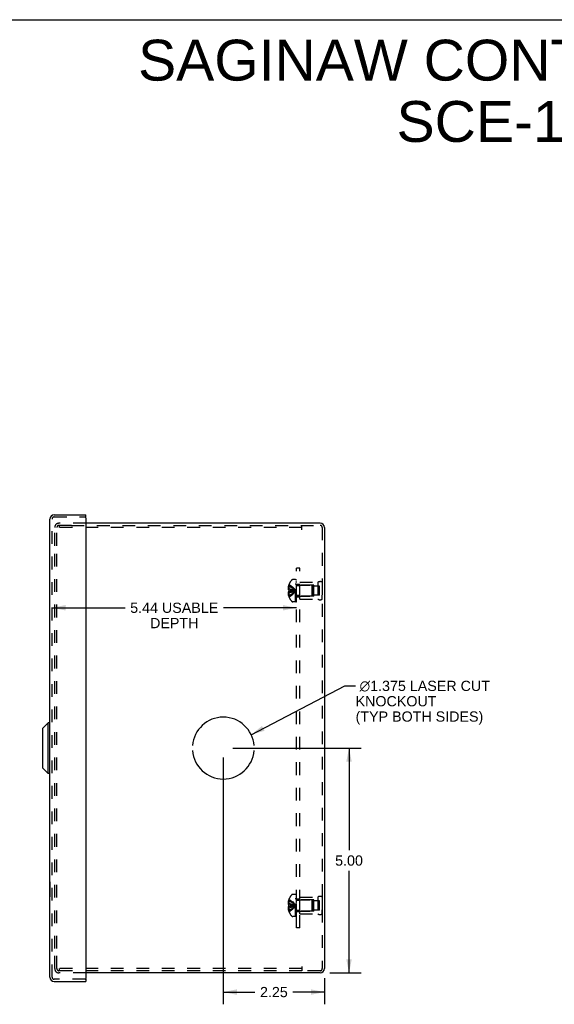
# Model space of a CAD drawing. Header units: inches. Extents: x 0 to 51.5, y 0 to 33.3.
# Tile 14 of 15: x 25.4 to 37.3, y 11.4 to 33.3. Entities that reach past the tile are written whole.
import ezdxf

# ---------------------------------------------------------------- set-up
doc = ezdxf.new("R2010")
doc.units = ezdxf.units.IN
doc.header["$LTSCALE"] = 2.833333
doc.header["$MEASUREMENT"] = 0
doc.linetypes.add('HIDDEN', pattern=[0.2, 0.1, -0.1])
doc.layers.get('0').update_dxf_attribs({"linetype": 'CONTINUOUS'})
for name, color, linetype in [('DEFAULT_2', 8, 'HIDDEN'), ('DIMENSIONS', 7, 'CONTINUOUS'), ('DOOR_ASSEMBLY', 7, 'CONTINUOUS'), ('OPEN', 7, 'CONTINUOUS'), ('SUBPANEL', 7, 'CONTINUOUS')]:
    doc.layers.add(name, color=color, linetype=linetype)
doc.styles.get("Standard").update_dxf_attribs({"font": 'arial.ttf'})
doc.dimstyles.new('DIMSTYLE_1', dxfattribs={"dimtxt": 0.227273, "dimasz": 0.30303, "dimexe": 0.09, "dimexo": 0.07, "dimgap": 0.0375, "dimtad": 0, "dimtih": 1, "dimtoh": 1, "dimzin": 4, "dimdsep": 46, "dimtxsty": 'Standard', "dimblk": '_FILLED', "dimblk1": '_FILLED', "dimblk2": '_FILLED', "dimcen": 0.09, "dimadec": 3, "dimazin": 1, "dimtfac": 1, "dimtdec": 3, "dimtofl": 0, "dimtmove": 0, "dimatfit": 3, "dimldrblk": '_FILLED', "dimfxl": 0, "dimtolj": 1, "dimtzin": 4, "dimarcsym": 0})
doc.dimstyles.get("Standard").update_dxf_attribs({"dimtxt": 0.257576, "dimasz": 0.30303, "dimexe": 0.09, "dimexo": 0.07, "dimgap": 0.09, "dimtad": 0, "dimtih": 1, "dimtoh": 1, "dimdec": 3, "dimzin": 4, "dimdsep": 46, "dimtxsty": 'Standard', "dimblk": '_FILLED', "dimblk1": '_FILLED', "dimblk2": '_FILLED', "dimcen": 0.09, "dimadec": 3, "dimazin": 1, "dimtp": 0.001, "dimtm": 0.001, "dimtfac": 1, "dimtdec": 3, "dimtofl": 0, "dimtmove": 0, "dimatfit": 3, "dimldrblk": '_FILLED', "dimfxl": 0, "dimtolj": 1, "dimtzin": 4, "dimarcsym": 0})

# ---------------------------------------------------------------- blocks, each defined once
blk = doc.blocks.new('_FILLED')
at = {"color": 0, "linetype": 'ByBlock'}
blk.add_solid([(0, 0), (-1, 0.2), (-1, -0.2)], dxfattribs=at)
blk = doc.blocks.new('*D15')
at = {"layer": 'DIMENSIONS', "color": 2, "linetype": 'Continuous'}
for p, q in [((26.163, 20.255), (27.789, 20.255)), ((31.599, 20.255), (29.973, 20.255))]:
    blk.add_line(p, q, dxfattribs=at)
at = {"layer": 'DIMENSIONS', "color": 2, "linetype": 'Continuous', "xscale": 0.303030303, "yscale": 0.303030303, "zscale": 0.303030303, "rotation": 180}
blk.add_blockref('_FILLED', (26.163, 20.255), dxfattribs=at)
at = {"layer": 'DIMENSIONS', "color": 2, "linetype": 'Continuous', "xscale": 0.303030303, "yscale": 0.303030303, "zscale": 0.303030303}
blk.add_blockref('_FILLED', (31.599, 20.255), dxfattribs=at)
at = {"layer": 'DIMENSIONS', "color": 2, "linetype": 'Continuous', "insert": (28.881, 20.369), "char_height": 0.22727, "width": 1.9559, "attachment_point": 2, "line_spacing_factor": 0.9}
blk.add_mtext('5.44 USABLE\\PDEPTH', dxfattribs=at)
blk = doc.blocks.new('*D20')
at = {"layer": 'DIMENSIONS', "color": 2, "linetype": 'Continuous'}
for p, q in [((30.184, 17.135), (33.04, 17.135)), ((32.768, 17.135), (32.768, 14.862)), ((32.768, 12.135), (32.768, 14.408)), ((32.339, 12.135), (33.04, 12.135))]:
    blk.add_line(p, q, dxfattribs=at)
at = {"layer": 'DIMENSIONS', "color": 2, "linetype": 'Continuous', "xscale": 0.303030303, "yscale": 0.303030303, "zscale": 0.303030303}
for p, rotation in [((32.768, 17.135), 90), ((32.768, 12.135), 270)]:
    blk.add_blockref('_FILLED', p, dxfattribs=dict(at, rotation=rotation))
at = {"layer": 'DIMENSIONS', "color": 2, "linetype": 'Continuous', "insert": (32.768, 14.748), "char_height": 0.2273, "width": 0.61761, "attachment_point": 2, "line_spacing_factor": 0.9}
blk.add_mtext('5.00', dxfattribs=at)
blk = doc.blocks.new('*D21')
at = {"layer": 'DIMENSIONS', "color": 2, "linetype": 'Continuous'}
for p, q in [((29.972, 16.923), (29.972, 11.437)), ((32.222, 12.018), (32.222, 11.437)), ((29.972, 11.709), (30.675, 11.709)), ((32.222, 11.709), (31.519, 11.709))]:
    blk.add_line(p, q, dxfattribs=at)
at = {"layer": 'DIMENSIONS', "color": 2, "linetype": 'Continuous', "xscale": 0.303030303, "yscale": 0.303030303, "zscale": 0.303030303, "rotation": 180}
blk.add_blockref('_FILLED', (29.972, 11.709), dxfattribs=at)
at = {"layer": 'DIMENSIONS', "color": 2, "linetype": 'Continuous', "xscale": 0.303030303, "yscale": 0.303030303, "zscale": 0.303030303}
blk.add_blockref('_FILLED', (32.222, 11.709), dxfattribs=at)
at = {"layer": 'DIMENSIONS', "color": 2, "linetype": 'Continuous', "insert": (31.097, 11.823), "char_height": 0.2273, "width": 0.61761, "attachment_point": 2, "line_spacing_factor": 0.9}
blk.add_mtext('2.25', dxfattribs=at)

msp = doc.modelspace()

# ---------------------------------------------------------------- linework, layer by layer
at = {"color": 7, "linetype": 'Continuous'}
msp.add_line((0, 33.333), (51.515, 33.333), dxfattribs=at)
at = {"color": 3, "linetype": 'Continuous'}
for p, q in [((32.127, 22.135), (26.913, 22.135)), ((32.222, 22.04), (32.222, 12.23)), ((32.127, 12.135), (26.913, 12.135))]:
    msp.add_line(p, q, dxfattribs=at)
for centre, start, end in [((32.127, 22.04), 0, 90), ((32.127, 12.23), 270, 360)]:
    msp.add_arc(centre, 0.0948, start, end, dxfattribs=at)
at = {"layer": 'DEFAULT_2', "color": 8, "linetype": 'HIDDEN'}
for p, q in [((26.913, 22.135), (26.317, 22.135)), ((26.222, 21.635), (26.222, 22.04)), ((26.27, 21.635), (26.27, 22.04)), ((26.595, 22.087), (26.317, 22.087)), ((26.32, 22.087), (26.32, 22.039)), ((31.722, 22.039), (26.32, 22.039)), ((26.595, 22.087), (32.127, 22.087)), ((31.722, 21.992), (31.722, 22.087)), ((32.174, 22.04), (32.174, 12.23)), ((26.222, 12.675), (26.222, 21.595)), ((26.27, 12.675), (26.27, 21.595)), ((31.579, 20.881), (31.518, 20.881)), ((31.579, 20.389), (31.579, 20.881)), ((31.584, 20.389), (31.584, 20.878)), ((31.599, 20.878), (31.584, 20.878)), ((31.599, 20.843), (31.584, 20.843)), ((31.599, 20.836), (31.584, 20.836)), ((31.599, 20.814), (31.584, 20.814)), ((31.599, 20.389), (31.599, 20.878)), ((31.674, 20.447), (31.674, 20.823)), ((31.674, 20.823), (32.074, 20.823)), ((32.074, 20.823), (32.074, 20.447)), ((32.174, 20.823), (32.174, 20.735)), ((32.174, 20.823), (32.174, 20.447)), ((31.433, 20.685), (31.411, 20.685)), ((31.433, 20.585), (31.411, 20.585)), ((31.433, 20.739), (31.42, 20.739)), ((31.433, 20.653), (31.42, 20.653)), ((31.433, 20.617), (31.42, 20.617)), ((31.433, 20.774), (31.433, 20.775)), ((31.433, 20.775), (31.433, 20.775)), ((31.433, 20.774), (31.433, 20.653)), ((31.433, 20.653), (31.433, 20.653)), ((31.433, 20.653), (31.462, 20.65)), ((31.433, 20.617), (31.433, 20.496)), ((31.433, 20.617), (31.433, 20.617)), ((31.462, 20.65), (31.49, 20.648)), ((31.569, 20.631), (31.594, 20.635)), ((31.569, 20.631), (31.594, 20.635)), ((31.599, 20.773), (31.584, 20.773)), ((31.599, 20.759), (31.584, 20.759)), ((31.599, 20.681), (31.584, 20.681)), ((31.599, 20.681), (31.584, 20.681)), ((31.616, 20.759), (31.944, 20.759)), ((31.986, 20.76), (31.674, 20.76)), ((31.944, 20.759), (31.944, 20.511)), ((31.954, 20.749), (31.944, 20.759)), ((31.954, 20.521), (31.954, 20.749)), ((31.986, 20.51), (31.986, 20.76)), ((32.111, 20.736), (31.986, 20.736)), ((32.111, 20.533), (32.111, 20.736)), ((31.433, 20.53), (31.42, 20.53)), ((31.433, 20.496), (31.433, 20.495)), ((31.433, 20.495), (31.433, 20.494)), ((31.579, 20.389), (31.518, 20.389)), ((31.599, 20.548), (31.584, 20.548)), ((31.599, 20.541), (31.584, 20.541)), ((31.599, 20.48), (31.584, 20.48)), ((31.599, 20.458), (31.584, 20.458)), ((31.599, 20.441), (31.584, 20.441)), ((31.599, 20.405), (31.584, 20.405)), ((31.584, 20.389), (31.599, 20.389)), ((31.616, 20.511), (31.944, 20.511)), ((31.986, 20.51), (31.674, 20.51)), ((31.674, 20.447), (32.074, 20.447)), ((31.954, 20.521), (31.944, 20.511)), ((32.111, 20.533), (31.986, 20.533)), ((32.174, 20.447), (32.174, 20.535)), ((31.579, 13.881), (31.518, 13.881)), ((31.579, 13.389), (31.579, 13.881)), ((31.599, 13.878), (31.584, 13.878)), ((31.584, 13.389), (31.584, 13.878)), ((31.599, 13.843), (31.584, 13.843)), ((31.599, 13.836), (31.584, 13.836)), ((31.599, 13.814), (31.584, 13.814)), ((31.599, 13.389), (31.599, 13.878)), ((31.674, 13.823), (32.074, 13.823)), ((31.674, 13.447), (31.674, 13.823)), ((32.074, 13.823), (32.074, 13.447)), ((32.174, 13.823), (32.174, 13.735)), ((32.174, 13.823), (32.174, 13.447)), ((31.433, 13.685), (31.411, 13.685)), ((31.433, 13.585), (31.411, 13.585)), ((31.433, 13.739), (31.42, 13.739)), ((31.433, 13.653), (31.42, 13.653)), ((31.433, 13.617), (31.42, 13.617)), ((31.433, 13.775), (31.433, 13.775)), ((31.433, 13.775), (31.433, 13.774)), ((31.433, 13.774), (31.433, 13.653)), ((31.433, 13.653), (31.433, 13.653)), ((31.433, 13.653), (31.462, 13.65)), ((31.433, 13.617), (31.433, 13.617)), ((31.433, 13.617), (31.433, 13.496)), ((31.462, 13.65), (31.49, 13.648)), ((31.569, 13.631), (31.594, 13.635)), ((31.569, 13.631), (31.594, 13.635)), ((31.599, 13.773), (31.584, 13.773)), ((31.599, 13.759), (31.584, 13.759)), ((31.599, 13.681), (31.584, 13.681)), ((31.599, 13.681), (31.584, 13.681)), ((31.616, 13.759), (31.944, 13.759)), ((31.986, 13.76), (31.674, 13.76)), ((31.954, 13.749), (31.944, 13.759)), ((31.944, 13.759), (31.944, 13.511)), ((31.954, 13.521), (31.954, 13.749)), ((31.986, 13.51), (31.986, 13.76)), ((32.111, 13.736), (31.986, 13.736)), ((32.111, 13.533), (32.111, 13.736)), ((31.433, 13.53), (31.42, 13.53)), ((31.433, 13.496), (31.433, 13.495)), ((31.433, 13.495), (31.433, 13.494)), ((31.579, 13.389), (31.518, 13.389)), ((31.599, 13.548), (31.584, 13.548)), ((31.599, 13.541), (31.584, 13.541)), ((31.599, 13.48), (31.584, 13.48)), ((31.599, 13.458), (31.584, 13.458)), ((31.599, 13.441), (31.584, 13.441)), ((31.599, 13.405), (31.584, 13.405)), ((31.584, 13.389), (31.599, 13.389)), ((31.616, 13.511), (31.944, 13.511)), ((31.986, 13.51), (31.674, 13.51)), ((31.674, 13.447), (32.074, 13.447)), ((31.954, 13.521), (31.944, 13.511)), ((32.111, 13.533), (31.986, 13.533)), ((32.174, 13.447), (32.174, 13.535)), ((26.222, 12.23), (26.222, 12.635)), ((26.27, 12.23), (26.27, 12.635)), ((31.722, 12.278), (31.722, 12.183)), ((26.338, 12.183), (26.317, 12.183)), ((26.913, 12.135), (26.317, 12.135)), ((31.722, 12.231), (26.32, 12.231)), ((26.32, 12.231), (26.32, 12.183)), ((26.553, 12.183), (26.338, 12.183)), ((31.722, 12.183), (26.553, 12.183)), ((32.127, 12.183), (31.722, 12.183))]:
    msp.add_line(p, q, dxfattribs=at)
for points in [[(31.42, 20.739), (31.418, 20.732), (31.417, 20.725), (31.415, 20.718), (31.414, 20.712), (31.413, 20.705), (31.412, 20.698), (31.412, 20.691), (31.411, 20.685)], [(31.411, 20.685), (31.411, 20.682), (31.412, 20.679), (31.412, 20.676), (31.413, 20.673), (31.414, 20.669), (31.415, 20.666), (31.416, 20.663), (31.417, 20.66), (31.419, 20.656), (31.42, 20.653)], [(31.42, 20.617), (31.419, 20.613), (31.417, 20.61), (31.416, 20.607), (31.415, 20.603), (31.414, 20.6), (31.413, 20.597), (31.412, 20.594), (31.412, 20.591), (31.411, 20.588), (31.411, 20.585)], [(31.411, 20.585), (31.412, 20.578), (31.412, 20.572), (31.413, 20.565), (31.414, 20.558), (31.415, 20.551), (31.417, 20.544), (31.418, 20.537), (31.42, 20.53)], [(31.433, 20.775), (31.462, 20.755), (31.49, 20.734), (31.517, 20.712), (31.544, 20.688), (31.569, 20.662), (31.594, 20.635)], [(31.433, 20.739), (31.462, 20.725), (31.49, 20.709), (31.517, 20.692), (31.544, 20.674), (31.569, 20.655), (31.594, 20.635)], [(31.433, 20.685), (31.462, 20.678), (31.49, 20.67), (31.517, 20.662), (31.544, 20.654), (31.569, 20.644), (31.594, 20.635)], [(31.433, 20.653), (31.433, 20.65), (31.433, 20.647), (31.433, 20.644), (31.433, 20.641), (31.433, 20.638), (31.433, 20.635)], [(31.433, 20.53), (31.462, 20.545), (31.49, 20.561), (31.517, 20.578), (31.544, 20.596), (31.569, 20.615), (31.594, 20.635)], [(31.433, 20.495), (31.462, 20.514), (31.49, 20.535), (31.517, 20.558), (31.544, 20.582), (31.569, 20.608), (31.594, 20.635)], [(31.433, 20.635), (31.433, 20.632), (31.433, 20.629), (31.433, 20.626), (31.433, 20.623), (31.433, 20.62), (31.433, 20.617)], [(31.433, 20.585), (31.462, 20.592), (31.49, 20.6), (31.517, 20.608), (31.544, 20.616), (31.569, 20.625), (31.594, 20.635)], [(31.433, 20.617), (31.462, 20.619), (31.49, 20.622), (31.517, 20.625), (31.544, 20.628), (31.569, 20.631)], [(31.433, 20.617), (31.462, 20.619), (31.49, 20.622), (31.517, 20.625), (31.544, 20.628)], [(31.49, 20.648), (31.517, 20.645), (31.544, 20.642), (31.569, 20.638), (31.594, 20.635)], [(31.517, 20.645), (31.544, 20.642), (31.569, 20.638), (31.594, 20.635)], [(31.42, 13.739), (31.418, 13.732), (31.417, 13.725), (31.415, 13.718), (31.414, 13.712), (31.413, 13.705), (31.412, 13.698), (31.412, 13.691), (31.411, 13.685)], [(31.411, 13.685), (31.411, 13.682), (31.412, 13.679), (31.412, 13.676), (31.413, 13.673), (31.414, 13.669), (31.415, 13.666), (31.416, 13.663), (31.417, 13.66), (31.419, 13.656), (31.42, 13.653)], [(31.42, 13.617), (31.419, 13.613), (31.417, 13.61), (31.416, 13.607), (31.415, 13.603), (31.414, 13.6), (31.413, 13.597), (31.412, 13.594), (31.412, 13.591), (31.411, 13.588), (31.411, 13.585)], [(31.411, 13.585), (31.412, 13.578), (31.412, 13.572), (31.413, 13.565), (31.414, 13.558), (31.415, 13.551), (31.417, 13.544), (31.418, 13.537), (31.42, 13.53)], [(31.433, 13.775), (31.462, 13.755), (31.49, 13.734), (31.517, 13.712), (31.544, 13.688), (31.569, 13.662), (31.594, 13.635)], [(31.433, 13.739), (31.462, 13.725), (31.49, 13.709), (31.517, 13.692), (31.544, 13.674), (31.569, 13.655), (31.594, 13.635)], [(31.433, 13.685), (31.462, 13.678), (31.49, 13.67), (31.517, 13.662), (31.544, 13.654), (31.569, 13.644), (31.594, 13.635)], [(31.433, 13.635), (31.433, 13.638), (31.433, 13.641), (31.433, 13.644), (31.433, 13.647), (31.433, 13.65), (31.433, 13.653)], [(31.433, 13.585), (31.462, 13.592), (31.49, 13.6), (31.517, 13.608), (31.544, 13.616), (31.569, 13.625), (31.594, 13.635)], [(31.433, 13.617), (31.433, 13.62), (31.433, 13.623), (31.433, 13.626), (31.433, 13.629), (31.433, 13.632), (31.433, 13.635)], [(31.433, 13.495), (31.462, 13.514), (31.49, 13.535), (31.517, 13.558), (31.544, 13.582), (31.569, 13.608), (31.594, 13.635)], [(31.433, 13.53), (31.462, 13.545), (31.49, 13.561), (31.517, 13.578), (31.544, 13.596), (31.569, 13.615), (31.594, 13.635)], [(31.433, 13.617), (31.462, 13.619), (31.49, 13.622), (31.517, 13.625), (31.544, 13.628), (31.569, 13.631)], [(31.433, 13.617), (31.462, 13.619), (31.49, 13.622), (31.517, 13.625), (31.544, 13.628)], [(31.49, 13.648), (31.517, 13.645), (31.544, 13.642), (31.569, 13.638), (31.594, 13.635)], [(31.517, 13.645), (31.544, 13.642), (31.569, 13.638), (31.594, 13.635)]]:
    msp.add_lwpolyline(points, dxfattribs=at)
for centre, radius, start, end in [((26.317, 22.04), 0.0948, 90, 180), ((26.317, 22.04), 0.0468, 90, 180), ((32.127, 22.04), 0.0468, 0, 90), ((31.761, 20.635), 0.357, 139.0666, 156.8097), ((31.518, 20.846), 0.035, 90, 139.0666), ((32.124, 20.736), 0.1, 60.0508, 119.9492), ((31.761, 20.635), 0.357, 156.9983, 162.9593), ((31.616, 20.796), 0.0372, 180, 210.0497), ((31.616, 20.796), 0.0372, 242.4601, 270), ((31.761, 20.635), 0.357, 197.0407, 203.0017), ((31.761, 20.635), 0.357, 203.1903, 220.9334), ((31.518, 20.424), 0.035, 220.9334, 270), ((31.616, 20.474), 0.0372, 149.9503, 180), ((31.616, 20.474), 0.0372, 90, 117.5399), ((32.124, 20.533), 0.1, 240.0508, 299.9492), ((31.761, 13.635), 0.357, 139.0666, 156.8097), ((31.518, 13.846), 0.035, 90, 139.0666), ((31.616, 13.796), 0.0372, 180, 210.0497), ((32.124, 13.736), 0.1, 60.0508, 119.9492), ((31.761, 13.635), 0.357, 156.9983, 162.9593), ((31.616, 13.796), 0.0372, 242.4601, 270), ((31.761, 13.635), 0.357, 197.0407, 203.0017), ((31.761, 13.635), 0.357, 203.1903, 220.9334), ((31.518, 13.424), 0.035, 220.9334, 270), ((31.616, 13.474), 0.0372, 149.9503, 180), ((31.616, 13.474), 0.0372, 90, 117.5399), ((32.124, 13.533), 0.1, 240.0508, 299.9492), ((26.317, 12.23), 0.0948, 180, 270), ((26.317, 12.23), 0.0468, 180, 270), ((32.127, 12.23), 0.0468, 270, 360)]:
    msp.add_arc(centre, radius, start, end, dxfattribs=at)
at = {"layer": 'DOOR_ASSEMBLY', "color": 3, "linetype": 'Continuous'}
for p, q in [((26.115, 12.042), (26.115, 22.228)), ((26.21, 22.322), (26.913, 22.322)), ((26.913, 22.259), (26.913, 12.01)), ((26.21, 11.947), (26.913, 11.947))]:
    msp.add_line(p, q, dxfattribs=at)
at = {"layer": 'DOOR_ASSEMBLY', "color": 8, "linetype": 'HIDDEN'}
for p, q in [((26.163, 12.042), (26.163, 22.228)), ((26.21, 22.274), (26.898, 22.274)), ((26.898, 11.995), (26.21, 11.995))]:
    msp.add_line(p, q, dxfattribs=at)
at = {"layer": 'DOOR_ASSEMBLY', "color": 7, "linetype": 'Continuous'}
for p, q in [((26.913, 22.274), (26.898, 22.274)), ((26.913, 22.274), (26.913, 22.322)), ((25.959, 17.579), (26.077, 17.697)), ((25.959, 16.69), (25.959, 17.579)), ((26.077, 16.572), (26.077, 17.697)), ((26.115, 17.697), (26.077, 17.697)), ((25.959, 16.69), (26.077, 16.572)), ((26.115, 16.572), (26.077, 16.572)), ((26.111, 14.164), (26.111, 13.827)), ((26.111, 14.164), (26.115, 14.164)), ((26.111, 13.827), (26.115, 13.827)), ((26.898, 11.995), (26.913, 11.995)), ((26.913, 11.995), (26.913, 11.947))]:
    msp.add_line(p, q, dxfattribs=at)
at = {"layer": 'DOOR_ASSEMBLY', "color": 3, "linetype": 'Continuous'}
for centre, radius, start, end in [((26.21, 22.228), 0.0948, 90, 180), ((26.898, 22.259), 0.015, 0, 90), ((26.21, 12.042), 0.0948, 180, 270), ((26.898, 12.01), 0.015, 270, 360)]:
    msp.add_arc(centre, radius, start, end, dxfattribs=at)
at = {"layer": 'DOOR_ASSEMBLY', "color": 8, "linetype": 'HIDDEN'}
for centre, start, end in [((26.21, 22.228), 90, 180), ((26.21, 12.042), 180, 270)]:
    msp.add_arc(centre, 0.0468, start, end, dxfattribs=at)
at = {"layer": 'OPEN', "color": 40, "linetype": 'Continuous'}
for start, end in [(4.5886, 175.4114), (184.5886, 355.4114)]:
    msp.add_arc((29.972, 17.135), 0.688, start, end, dxfattribs=at)
at = {"layer": 'SUBPANEL', "color": 8, "linetype": 'HIDDEN'}
for p, q in [((31.599, 13.135), (31.599, 21.135)), ((31.674, 21.135), (31.599, 21.135)), ((31.674, 13.135), (31.674, 21.135)), ((31.674, 20.775), (31.599, 20.775)), ((31.674, 20.744), (31.599, 20.744)), ((31.674, 20.526), (31.599, 20.526)), ((31.674, 20.494), (31.599, 20.494)), ((31.674, 13.775), (31.599, 13.775)), ((31.674, 13.744), (31.599, 13.744)), ((31.674, 13.526), (31.599, 13.526)), ((31.674, 13.494), (31.599, 13.494)), ((31.674, 13.135), (31.599, 13.135))]:
    msp.add_line(p, q, dxfattribs=at)

# ---------------------------------------------------------------- texts
at = {"layer": 'DIMENSIONS', "color": 2, "linetype": 'Continuous', "line_spacing_factor": 0.9}
for s, insert, char_height, width, attachment_point in [('SAGINAW CONTROL & ENGINEERING\\PSCE-10N1006NKLP', (39.578, 32.888), 0.90909, 22.96046, 2), (' \\fgdt;{\\fgdt;n}\\fArial;1.375 LASER CUT\\PKNOCKOUT\\P(TYP BOTH SIDES)', (32.914, 18.632), 0.22727, 3.05143, 1)]:
    msp.add_mtext(s, dxfattribs=dict(at, insert=insert, char_height=char_height, width=width, attachment_point=attachment_point))

# ---------------------------------------------------------------- dimensions: what is measured, and where the dimension line sits
at = {"layer": 'DIMENSIONS', "color": 2, "linetype": 'Continuous'}
dim = msp.add_linear_dim(base=(26.163, 20.255), p1=(31.599, 20.885), p2=(26.163, 22.274), angle=180, text='<> USABLE\\PDEPTH', dimstyle='DIMSTYLE_1', dxfattribs=at)
dim.commit()
dim.dimension.update_dxf_attribs({"geometry": '*D15', "text_midpoint": (28.881, 20.085), "dimtype": 160})
for base, p1, p2, angle, picture, middle in [((32.768, 17.135), (32.269, 12.135), (30.114, 17.135), 90, '*D20', (32.767, 14.634)), ((29.972, 11.709), (32.222, 12.088), (29.972, 16.993), 180, '*D21', (31.095, 11.708))]:
    dim = msp.add_linear_dim(base=base, p1=p1, p2=p2, angle=angle, dimstyle='DIMSTYLE_1', dxfattribs=at)
    dim.commit()
    dim.dimension.update_dxf_attribs({"geometry": picture, "text_midpoint": middle, "dimtype": 160})

# ---------------------------------------------------------------- leaders
at = {"layer": 'DIMENSIONS', "color": 2, "linetype": 'Continuous', "annotation_type": 0, "has_hookline": 1, "hookline_direction": 1, "text_width": 2.923}
msp.add_leader([(30.592, 17.433), (32.673, 18.518), (32.914, 18.518)], dimstyle='Standard', override={"dimtad": 0}, dxfattribs=at)

doc.saveas('drawing.dxf')
